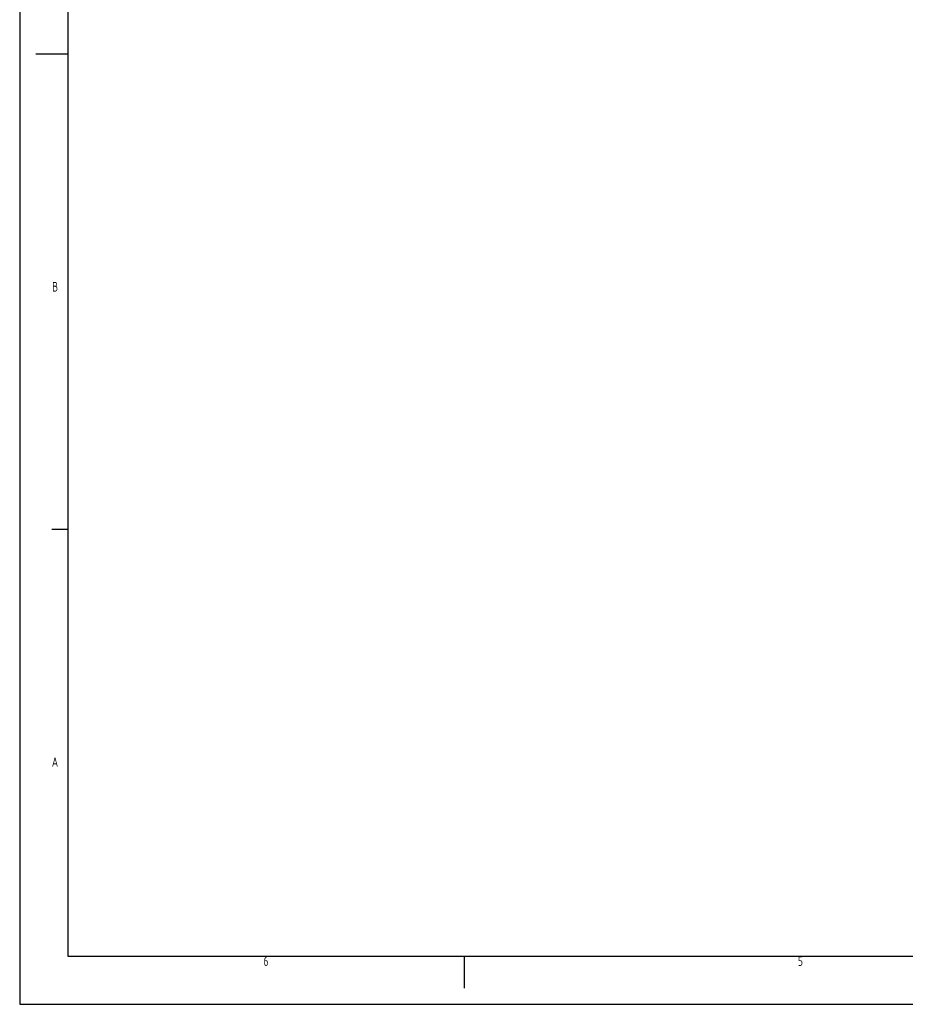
# Model space of a CAD drawing. Extents: x 0 to 1189000, y 0 to 841000.
# Tile 1 of 20: x 0 to 276791, y 0 to 307708. Entities that reach past the tile are written whole.
import ezdxf
from ezdxf.enums import TextEntityAlignment as Align

# ---------------------------------------------------------------- set-up
doc = ezdxf.new("R2010")
doc.units = 0
doc.header["$LTSCALE"] = 10000
doc.header["$MEASUREMENT"] = 0
doc.layers.get('0').update_dxf_attribs({"linetype": 'CONTINUOUS'})
for name, color, linetype in [('101', 7, 'CONTINUOUS'), ('102', 2, 'CONTINUOUS'), ('103', 4, 'CONTINUOUS')]:
    doc.layers.add(name, color=color, linetype=linetype)
doc.styles.add('ISO', font='ISO', dxfattribs={"width": 0.8})

# ---------------------------------------------------------------- blocks, each defined once
blk = doc.blocks.new('SHEET_A0')
at = {"layer": '101'}
for p, q in [((5, 297), (15, 297)), ((10, 148.5), (15, 148.5)), ((139, 5), (139, 15))]:
    blk.add_line(p, q, dxfattribs=at)
blk.add_lwpolyline([(0, 0), (1189, 0), (1189, 841), (0, 841)], close=True, dxfattribs=at)
at = {"layer": '103'}
blk.add_lwpolyline([(15, 15), (1174, 15), (1174, 816), (15, 816)], close=True, dxfattribs=at)
at = {"layer": '101', "style": 'ISO', "width": 0.8}
for p in [(1046, 214.2), (1046, 204.2), (1046, 194.2), (1046, 184.2), (1046, 174.2), (1046, 164.2)]:
    blk.add_attdef('DATUM', text='', height=2.5, dxfattribs=at).set_placement(p, align=Align.CENTER)
blk.add_attdef('NAAM', (1039.21, 19.42), '', height=2.5, dxfattribs=at)
at = {"layer": '102', "style": 'ISO', "width": 0.8}
for s, p in [('B', (12, 222.75)), ('A', (12, 74.25))]:
    blk.add_text(s, height=3, dxfattribs=at).set_placement(p, align=Align.RIGHT)
for s, p in [('6', (77, 12)), ('5', (244, 12))]:
    blk.add_text(s, height=3, dxfattribs=at).set_placement(p, align=Align.CENTER)
for tag, height, p in [('DOS_NR', 3.5, (80, 809.25)), ('REV.', 2.5, (1030, 214.2)), ('REV.', 2.5, (1030, 204.2)), ('REV.', 2.5, (1030, 194.2)), ('REV.', 2.5, (1030, 184.2)), ('REV.', 2.5, (1030, 174.2)), ('REV.', 2.5, (1030, 164.2))]:
    blk.add_attdef(tag, text='', height=height, dxfattribs=at).set_placement(p, align=Align.CENTER)
for tag, p, height in [('OMSCHRIJVING', (1060, 214.2), 2.5), ('OMSCHRIJVING', (1060, 204.2), 2.5), ('OMSCHRIJVING', (1060, 194.2), 2.5), ('OMSCHRIJVING', (1060, 184.2), 2.5), ('OMSCHRIJVING', (1060, 174.2), 2.5), ('OMSCHRIJVING', (1060, 164.2), 2.5), ('SCHAAL', (1162.23, 44.76), 3)]:
    blk.add_attdef(tag, p, '', height=height, dxfattribs=at)
at = {"layer": '103', "style": 'ISO', "width": 0.8}
for tag, p in [('ONDERDEEL', (1053.97, 49.76)), ('ONDERDEEL', (1053.97, 41.26)), ('ONDERDEEL', (1053.97, 32.76)), ('TEKENINGNUMMER', (1078.12, 19.42))]:
    blk.add_attdef(tag, p, '', height=5, dxfattribs=at)

msp = doc.modelspace()

# ---------------------------------------------------------------- block references
at = {"xscale": 1000, "yscale": 1000, "zscale": 1000}
msp.add_blockref('SHEET_A0', (0, 0), dxfattribs=at)

doc.saveas('drawing.dxf')
